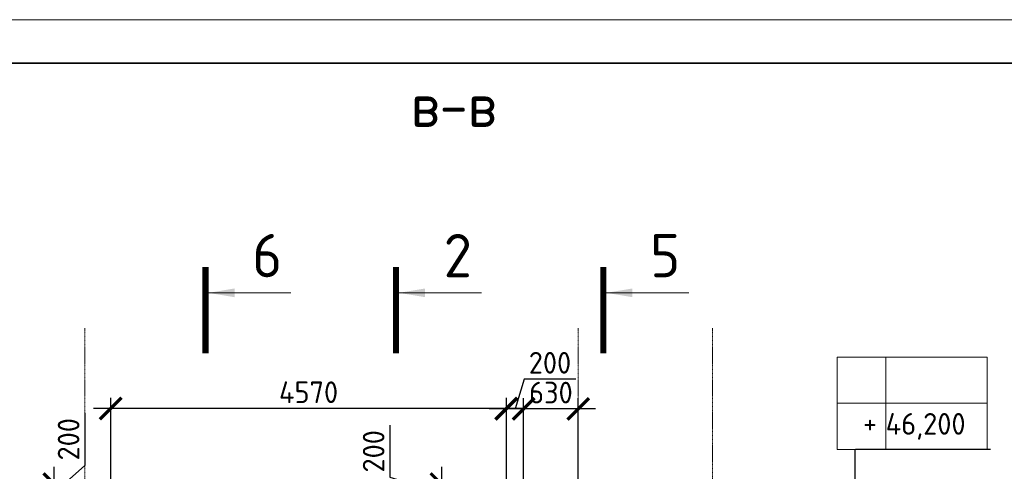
# Model space of a CAD drawing. Header units: millimetres. Extents: x 247266 to 730847, y -636031 to 10052.
# Tile 169 of 256: x 556687 to 568062, y -290901 to -285686. Entities that reach past the tile are written whole.
import ezdxf

# ---------------------------------------------------------------- set-up
doc = ezdxf.new("R2010")
doc.units = ezdxf.units.MM
doc.linetypes.add('______5', pattern=[1100, 800, -100, 100, -100])
doc.linetypes.add('осевая', pattern=[50.8, 31.75, -6.35, 6.35, -6.35])
for name, color, linetype, lineweight in [('RAZMER', 7, 'Continuous', 15), ('АС-Таблицы', 7, 'Continuous', 20), ('Оси', 7, '______5', 18), ('отметки', 7, 'Continuous', 18), ('ТОНКИЕ', 7, 'Continuous', 9), ('Узлы', 7, 'Continuous', 0)]:
    doc.layers.add(name, color=color, linetype=linetype, lineweight=lineweight)
doc.layers.add('РАЗМЕРЫ', color=7, linetype='Continuous')
doc.layers.add('ТОЛСТЫЕ_ОСНОВНЫЕ', color=7, linetype='Continuous')
doc.styles.add('GOST-2.304_Type-B', font='GOST_Common.ttf')
doc.styles.add('ГОСТ', font='GOST_Common.ttf')
doc.dimstyles.new('СПДС', dxfattribs={"dimscale": 100, "dimtxt": 2.5, "dimasz": 2.5, "dimexe": 1.25, "dimexo": 0, "dimtad": 1, "dimdec": 0, "dimtxsty": 'GOST-2.304_Type-B', "dimblk": 'ARCHTICK', "dimcen": 2.5, "dimdle": 2, "dimadec": 0, "dimazin": 2, "dimtfac": 0.75, "dimtdec": 0, "dimtmove": 1, "dimatfit": 3, "dimfxl": 1, "dimtolj": 1, "dimarcsym": 1})

# ---------------------------------------------------------------- blocks, each defined once
blk = doc.blocks.new('*U3685')
at = {"layer": 'ТОЛСТЫЕ_ОСНОВНЫЕ', "lineweight": 35}
blk.add_lwpolyline([(20, 5), (836, 5), (836, 589), (20, 589)], close=True, dxfattribs=at)
at = {"layer": 'ТОНКИЕ'}
blk.add_lwpolyline([(0, 0), (841, 0), (841, 594), (0, 594)], close=True, dxfattribs=at)
blk = doc.blocks.new('_ArchTick')
at = {"color": 0, "linetype": 'ByBlock', "const_width": 0.15}
blk.add_lwpolyline([(-0.5, -0.5), (0.5, 0.5)], dxfattribs=at)
blk = doc.blocks.new('*D1100')
at = {"layer": 'DEFPOINTS', "color": 0, "ltscale": 100}
for p in [(557087, -291048), (557739, -291048), (557639, -291248)]:
    blk.add_point(p, dxfattribs=at)
at = {"layer": 'РАЗМЕРЫ', "color": 0, "lineweight": -2}
for p, q in [((557439, -290231), (557439, -290832)), ((557439, -290832), (557087, -291148)), ((557087, -291448), (557087, -290848)), ((557739, -291048), (556962, -291048)), ((557639, -291248), (556962, -291248))]:
    blk.add_line(p, q, dxfattribs=at)
at = {"layer": 'РАЗМЕРЫ', "color": 0, "lineweight": -2, "ltscale": 100, "xscale": 250, "yscale": 250, "zscale": 250}
for p, rotation in [((557087, -291048), 90), ((557087, -291248), 270)]:
    blk.add_blockref('_ArchTick', p, dxfattribs=dict(at, rotation=rotation))
at = {"layer": 'РАЗМЕРЫ', "color": 0, "lineweight": 0, "ltscale": 100, "insert": (557252, -290531), "char_height": 250, "attachment_point": 5, "rotation": 90, "style": 'GOST-2.304_Type-B'}
blk.add_mtext('\\A1;200', dxfattribs=at)
blk = doc.blocks.new('*T1267')
at = {"layer": 'DEFPOINTS', "color": 8, "linetype": 'ByBlock', "lineweight": 0}
for p, q in [((0, 0), (1734, 0)), ((0, 0), (0, -1067)), ((561, 0), (561, -1067)), ((1734, 0), (1734, -1067)), ((0, -533), (1734, -533)), ((0, -1067), (1734, -1067))]:
    blk.add_line(p, q, dxfattribs=at)
at = {"layer": 'АС-Таблицы', "color": 0, "char_height": 250, "style": 'ГОСТ'}
for s, insert, width, attachment_point in [('+', (461, -633), 361.22, 3), ('46,200', (561, -800), 1173.09, 4)]:
    blk.add_mtext(s, dxfattribs=dict(at, insert=insert, width=width, attachment_point=attachment_point))
blk = doc.blocks.new('*D2761')
at = {"layer": 'DEFPOINTS', "color": 0, "ltscale": 100}
for p in [(562309, -291048), (561558, -291248), (562309, -291248)]:
    blk.add_point(p, dxfattribs=at)
at = {"layer": 'РАЗМЕРЫ', "color": 0, "lineweight": -2}
for p, q in [((560964, -290369), (560964, -290970)), ((561558, -290848), (561558, -291448)), ((560964, -290970), (561558, -291148)), ((562309, -291048), (561433, -291048)), ((562309, -291248), (561433, -291248))]:
    blk.add_line(p, q, dxfattribs=at)
at = {"layer": 'РАЗМЕРЫ', "color": 0, "lineweight": -2, "ltscale": 100, "xscale": 250, "yscale": 250, "zscale": 250}
for p, rotation in [((561558, -291048), 90), ((561558, -291248), 270)]:
    blk.add_blockref('_ArchTick', p, dxfattribs=dict(at, rotation=rotation))
at = {"layer": 'РАЗМЕРЫ', "color": 0, "lineweight": 0, "ltscale": 100, "insert": (560776, -290670), "char_height": 250, "attachment_point": 5, "rotation": 90, "style": 'GOST-2.304_Type-B'}
blk.add_mtext('\\A1;200', dxfattribs=at)
blk = doc.blocks.new('*D2857')
at = {"layer": 'DEFPOINTS', "color": 0, "ltscale": 100}
for p in [(562509, -290180), (562509, -291248), (563139, -291248)]:
    blk.add_point(p, dxfattribs=at)
at = {"layer": 'РАЗМЕРЫ', "color": 0, "lineweight": -2}
for p, q in [((562509, -291248), (562509, -290055)), ((563139, -291248), (563139, -290055)), ((563339, -290180), (562309, -290180))]:
    blk.add_line(p, q, dxfattribs=at)
at = {"layer": 'РАЗМЕРЫ', "color": 0, "lineweight": -2, "ltscale": 100, "xscale": 250, "yscale": 250, "zscale": 250, "rotation": 180}
blk.add_blockref('_ArchTick', (562509, -290180), dxfattribs=at)
at = {"layer": 'РАЗМЕРЫ', "color": 0, "lineweight": -2, "ltscale": 100, "xscale": 250, "yscale": 250, "zscale": 250}
blk.add_blockref('_ArchTick', (563139, -290180), dxfattribs=at)
at = {"layer": 'РАЗМЕРЫ', "color": 0, "lineweight": 0, "ltscale": 100, "insert": (562824, -289992), "char_height": 250, "attachment_point": 5, "style": 'GOST-2.304_Type-B'}
blk.add_mtext('\\A1;630', dxfattribs=at)
blk = doc.blocks.new('*D2858')
at = {"layer": 'DEFPOINTS', "color": 0, "ltscale": 100}
for p in [(562309, -290180), (562309, -291248), (562509, -291248)]:
    blk.add_point(p, dxfattribs=at)
at = {"layer": 'РАЗМЕРЫ', "color": 0, "lineweight": -2}
for p, q in [((562513, -289836), (562409, -290180)), ((563113, -289836), (562513, -289836)), ((562309, -291248), (562309, -290055)), ((562509, -291248), (562509, -290055)), ((562709, -290180), (562109, -290180))]:
    blk.add_line(p, q, dxfattribs=at)
at = {"layer": 'РАЗМЕРЫ', "color": 0, "lineweight": -2, "ltscale": 100, "xscale": 250, "yscale": 250, "zscale": 250, "rotation": 180}
blk.add_blockref('_ArchTick', (562309, -290180), dxfattribs=at)
at = {"layer": 'РАЗМЕРЫ', "color": 0, "lineweight": -2, "ltscale": 100, "xscale": 250, "yscale": 250, "zscale": 250}
blk.add_blockref('_ArchTick', (562509, -290180), dxfattribs=at)
at = {"layer": 'РАЗМЕРЫ', "color": 0, "lineweight": 0, "ltscale": 100, "insert": (562813, -289648), "char_height": 250, "attachment_point": 5, "style": 'GOST-2.304_Type-B'}
blk.add_mtext('\\A1;200', dxfattribs=at)
blk = doc.blocks.new('*D2859')
at = {"layer": 'DEFPOINTS', "color": 0, "ltscale": 100}
for p in [(557739, -290176), (557739, -291048), (562309, -291048)]:
    blk.add_point(p, dxfattribs=at)
at = {"layer": 'РАЗМЕРЫ', "color": 0, "lineweight": -2}
for p, q in [((557739, -291048), (557739, -290051)), ((562309, -291048), (562309, -290051)), ((562509, -290176), (557539, -290176))]:
    blk.add_line(p, q, dxfattribs=at)
at = {"layer": 'РАЗМЕРЫ', "color": 0, "lineweight": -2, "ltscale": 100, "xscale": 250, "yscale": 250, "zscale": 250, "rotation": 180}
blk.add_blockref('_ArchTick', (557739, -290176), dxfattribs=at)
at = {"layer": 'РАЗМЕРЫ', "color": 0, "lineweight": -2, "ltscale": 100, "xscale": 250, "yscale": 250, "zscale": 250}
blk.add_blockref('_ArchTick', (562309, -290176), dxfattribs=at)
at = {"layer": 'РАЗМЕРЫ', "color": 0, "lineweight": 0, "ltscale": 100, "insert": (560024, -289988), "char_height": 250, "attachment_point": 5, "style": 'GOST-2.304_Type-B'}
blk.add_mtext('\\A1;4570', dxfattribs=at)

msp = doc.modelspace()

# ---------------------------------------------------------------- linework, layer by layer
at = {"layer": 'RAZMER', "ltscale": 100}
for p, q in [((566340.99, -290646.44), (567903.49, -290646.44)), ((566340.99, -290649.09), (567903.49, -290649.09)), ((566340.99, -290649.09), (567903.49, -290649.09))]:
    msp.add_line(p, q, dxfattribs=at)
at = {"layer": 'Оси', "linetype": 'осевая', "lineweight": 0, "ltscale": 0.3, "transparency": 33554687}
for p, q in [((557439.34, -289248.45), (557439.34, -297604.56)), ((563139.34, -289248.45), (563139.34, -297604.56)), ((564689.34, -289248.45), (564689.34, -297604.56))]:
    msp.add_line(p, q, dxfattribs=at)
at = {"layer": 'отметки', "linetype": 'Continuous', "lineweight": 25, "ltscale": 100}
msp.add_line((566339.47, -291248.21), (566339.47, -290648.21), dxfattribs=at)
at = {"layer": 'Узлы', "linetype": 'Continuous', "lineweight": 0}
for p, q in [((558868.61, -288840.15, 400), (559818.61, -288840.15, 400)), ((561070.28, -288840.15, 400), (562020.28, -288840.15, 400)), ((563465.85, -288840.15, 400), (564415.85, -288840.15, 400))]:
    msp.add_line(p, q, dxfattribs=at)
at = {"layer": 'Узлы', "linetype": 'Continuous', "lineweight": 0, "const_width": 70, "elevation": 400}
for points in [[(558833.61, -288540.15), (558833.61, -289540.15)], [(561035.28, -288540.15), (561035.28, -289540.15)], [(563430.85, -288540.15), (563430.85, -289540.15)]]:
    msp.add_lwpolyline(points, dxfattribs=at)
at = {"layer": 'Узлы', "linetype": 'Continuous', "lineweight": 0}
for points in [[(558868.61, -288840.15, 400), (559169.06, -288890.43, 400), (559169.06, -288789.87, 400)], [(561070.28, -288840.15, 400), (561370.73, -288890.43, 400), (561370.73, -288789.87, 400)], [(563465.85, -288840.15, 400), (563766.3, -288890.43, 400), (563766.3, -288789.87, 400)]]:
    msp.add_solid(points, dxfattribs=at)

# ---------------------------------------------------------------- block references
at = {"xscale": 100, "yscale": 100, "zscale": 100}
msp.add_blockref('*U3685', (526994.57, -345086.19, 3100), dxfattribs=at)
msp.add_blockref('*T1267', (566130.05, -289582.42))

# ---------------------------------------------------------------- texts
at = {"layer": 'РАЗМЕРЫ', "insert": (561701.03, -286673.53), "char_height": 500, "attachment_point": 5, "style": 'GOST-2.304_Type-B'}
msp.add_mtext_dynamic_manual_height_columns('в-в', width=3941.2128, gutter_width=625, heights=[0], dxfattribs=at)
at = {"layer": 'Узлы', "linetype": 'Continuous', "lineweight": 0, "char_height": 500, "attachment_point": 5, "style": 'GOST-2.304_Type-B'}
for s, insert in [('6', (559546.65, -288410.15, 400)), ('2', (561748.32, -288410.15, 400)), ('5', (564143.89, -288410.15, 400))]:
    msp.add_mtext_dynamic_manual_height_columns(s, width=723.8798, gutter_width=25, heights=[0], dxfattribs=dict(at, insert=insert))

# ---------------------------------------------------------------- dimensions: what is measured, and where the dimension line sits
at = {"layer": 'РАЗМЕРЫ', "lineweight": 0}
for base, p1, p2, picture, middle in [((562309.34, -290179.76), (562509.34, -291248.21), (562309.34, -291248.21), '*D2858', (562575.01, -289648.26)), ((557739.34, -290176.3), (562309.34, -291048.21), (557739.34, -291048.21), '*D2859', (560024.34, -289988.43)), ((562509.34, -290179.76), (563139.34, -291248.21), (562509.34, -291248.21), '*D2857', (562824.34, -289992.13))]:
    dim = msp.add_linear_dim(base=base, p1=p1, p2=p2, dimstyle='СПДС', dxfattribs=at)
    dim.commit()
    dim.dimension.update_dxf_attribs({"geometry": picture, "text_midpoint": middle})
dim = msp.add_linear_dim(base=(557087.44, -291048.21), p1=(557639.34, -291248.21), p2=(557739.34, -291048.21), angle=90, dimstyle='СПДС', dxfattribs=at)
dim.commit()
dim.dimension.update_dxf_attribs({"geometry": '*D1100', "text_midpoint": (557439.34, -290769.11), "dimtype": 160})
dim = msp.add_linear_dim(base=(561558.1, -291248.21), p1=(562309.34, -291048.21), p2=(562309.34, -291248.21), angle=90, dimstyle='СПДС', dxfattribs=at)
dim.commit()
dim.dimension.update_dxf_attribs({"geometry": '*D2761', "text_midpoint": (560776.35, -290907.47)})

doc.saveas('drawing.dxf')
